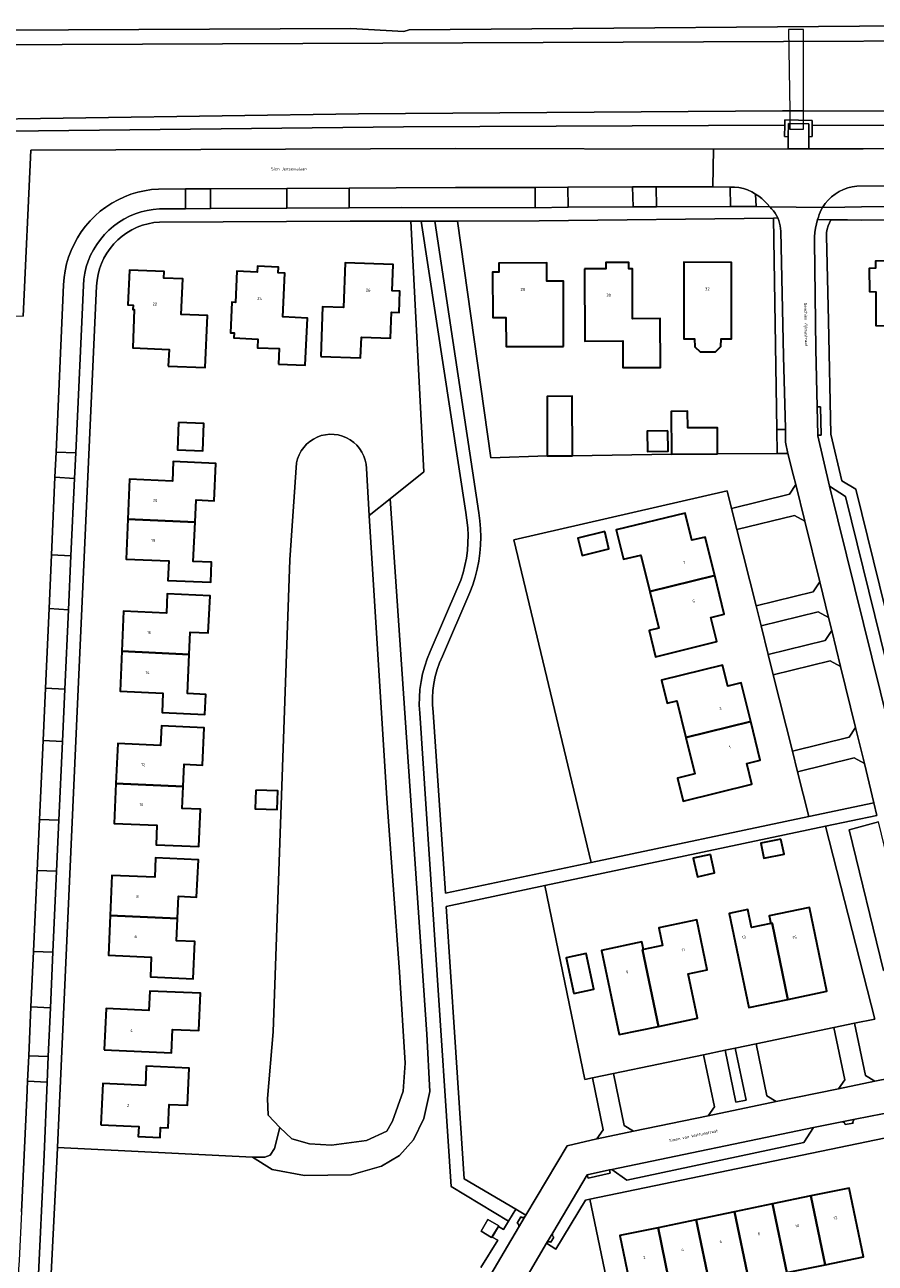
# Model space of a CAD drawing. Header units: metres. Extents: x 229229 to 231729, y 593167 to 595667.
# Tile 245 of 256: x 230797 to 230926, y 595129 to 595317. Entities that reach past the tile are written whole.
import ezdxf
from ezdxf.enums import TextEntityAlignment as Align

# ---------------------------------------------------------------- set-up
doc = ezdxf.new("R2010")
doc.units = ezdxf.units.M
for name, color, linetype, lineweight in [('B-WE-GR-GROENVOORZIENING-GV', 80, 'Continuous', 18), ('B-WE-KW-KUNSTWERK_DEK-GV', 170, 'Continuous', 18), ('B-WE-OG-BEBOUWING-GV', 7, 'Continuous', 35), ('B-WE-OG-BEBOUWING-T18', 10, 'Continuous', 18), ('B-WE-OG-BEBOUWING_LAGE TRAFO-GV', 7, 'Continuous', 18), ('B-WE-OG-TERREIN_ERF-GV', 7, 'Continuous', 18), ('B-WE-OG-TOPOGRAFIE-T18', 10, 'Continuous', 18), ('B-WE-OG-WATER-GV', 130, 'Continuous', 18), ('B-WE-OG-WATER_SLOOT-GV', 120, 'Continuous', 18), ('B-WE-VH-VERHARDING_GESLOTEN-GV', 252, 'Continuous', 18), ('B-WE-VH-VERHARDING_OPEN-GV', 252, 'Continuous', 18)]:
    doc.layers.add(name, color=color, linetype=linetype, lineweight=lineweight)
doc.styles.add('NLCS-ISO-M250-T18', font='NLCS-ISO.ttf', dxfattribs={"height": 0.45})

msp = doc.modelspace()

# ---------------------------------------------------------------- linework, layer by layer
at = {"layer": 'B-WE-GR-GROENVOORZIENING-GV'}
for points in [[(230771.745, 595315.782), (230846.615, 595316.138), (230854.633, 595315.693), (230855.45, 595315.91), (230942.15, 595316.628), (230942.611, 595316.557), (230942.946, 595316.374), (230950.109, 595316.58), (230950.895, 595316.714)], [(230866.309, 595128.642), (230868.85, 595132.774), (230868.009, 595133.228), (230868.987, 595134.833), (230869.717, 595134.375), (230870.501, 595135.652), (230861.81, 595140.899), (230857.034, 595212.546), (230856.97, 595213.74), (230856.983, 595214.935), (230857.073, 595216.127), (230857.238, 595217.31), (230857.479, 595218.481), (230857.794, 595219.634), (230858.182, 595220.765), (230858.642, 595221.868), (230862.832, 595231.585), (230863.245, 595232.66), (230863.594, 595233.757), (230863.878, 595234.873), (230864.097, 595236.003), (230864.25, 595237.144), (230864.336, 595238.292), (230864.354, 595239.443), (230864.305, 595240.594), (230864.19, 595241.739), (230864.007, 595242.876), (230857.256, 595286.984), (230855.699, 595286.985), (230857.669, 595249.055), (230852.554, 595244.967), (230858.14, 595163.934), (230858.552, 595155.306), (230857.685, 595151.172), (230856.076, 595147.958), (230854.001, 595145.584), (230851.277, 595143.995), (230846.659, 595142.68), (230839.582, 595142.579), (230834.683, 595143.481), (230831.734, 595145.324), (230802.215, 595146.806), (230802.163, 595145.645), (230801.162, 595125.708)], [(230926.238, 595197.052), (230918.475, 595195.419), (230925.943, 595166.236), (230922.872, 595165.599), (230924.506, 595157.717), (230925.913, 595156.845), (230928.224, 595157.324)], [(230927.244, 595173.6), (230922.047, 595194.894), (230926.503, 595196.069)]]:
    msp.add_lwpolyline(points, dxfattribs=at)
for points in [[(230794.008, 595272.648), (230797.008, 595272.613), (230798.156, 595297.712), (230862.461, 595297.984), (230901.438, 595297.896), (230901.502, 595297.897), (230912.788, 595297.91), (230912.814, 595299.765), (230912.274, 595299.772), (230912.298, 595301.506), (230854.601, 595301.232), (230794.769, 595300.576), (230784.661, 595300.698), (230776.952, 595299.496), (230771.517, 595295.652), (230768.497, 595289.739), (230768.399, 595288.282), (230794.63, 595287.139)], [(230916.459, 595301.504), (230916.461, 595299.769), (230915.921, 595299.768), (230915.923, 595297.914), (230924.137, 595297.924), (230984.098, 595298.164), (230986.175, 595290.045), (230988.743, 595279.64), (230991.644, 595280.309), (230989.082, 595290.775), (231013.24, 595296.844), (231009.714, 595298.892), (231003.8, 595301.008), (230998.254, 595301.678), (230962.828, 595301.431)], [(230806.13, 595277.257), (230806.206, 595278.198), (230806.355, 595279.13), (230806.576, 595280.048), (230806.868, 595280.946), (230807.229, 595281.819), (230807.657, 595282.66), (230808.149, 595283.466), (230808.703, 595284.231), (230809.314, 595284.95), (230809.98, 595285.62), (230810.696, 595286.235), (230811.457, 595286.793), (230812.26, 595287.29), (230813.1, 595287.723), (230813.97, 595288.089), (230814.866, 595288.386), (230815.783, 595288.612), (230816.714, 595288.766), (230817.655, 595288.847), (230821.609, 595288.868), (230821.589, 595291.865), (230817.513, 595291.844), (230816.45, 595291.756), (230815.396, 595291.593), (230814.356, 595291.357), (230813.336, 595291.047), (230812.34, 595290.667), (230811.373, 595290.217), (230810.44, 595289.7), (230809.546, 595289.118), (230808.696, 595288.475), (230807.892, 595287.774), (230807.141, 595287.017), (230806.444, 595286.209), (230805.807, 595285.355), (230805.231, 595284.457), (230804.72, 595283.521), (230804.276, 595282.552), (230803.901, 595281.553), (230803.598, 595280.531), (230803.368, 595279.489), (230803.212, 595278.434), (230803.131, 595277.371), (230801.993, 595252.022), (230804.972, 595251.949)], [(230825.392, 595291.885), (230825.366, 595288.887), (230836.925, 595288.947), (230836.911, 595291.945)], [(230846.342, 595291.995), (230846.361, 595288.996), (230854.274, 595289.037), (230874.537, 595289.008), (230874.514, 595292.079), (230862.477, 595292.09), (230853.477, 595292.032)], [(230889.327, 595289.128), (230889.267, 595292.179), (230879.465, 595292.128), (230879.501, 595289.08)], [(230904.008, 595292.142), (230901.417, 595292.154), (230892.829, 595292.196), (230892.897, 595289.135), (230904.059, 595289.185)], [(230953.211, 595292.464), (230923.211, 595292.29), (230922.515, 595292.182), (230921.833, 595292.005), (230921.172, 595291.761), (230920.538, 595291.452), (230919.939, 595291.081), (230919.38, 595290.652), (230918.867, 595290.169), (230918.405, 595289.637), (230917.998, 595289.062), (230921.385, 595289.076), (230923.904, 595289.139), (230953.259, 595289.266)], [(230907.887, 595291.087), (230907.955, 595289.203), (230910.031, 595289.163), (230909.649, 595289.597), (230909.243, 595290.008), (230908.812, 595290.395), (230908.36, 595290.755)], [(230903.59, 595246.161), (230904.25, 595243.523), (230912.988, 595245.67), (230913.966, 595247.146), (230913.641, 595248.469), (230912.773, 595251.843), (230911.145, 595251.83), (230902.114, 595251.759), (230895.125, 595251.709), (230880.145, 595251.475), (230876.345, 595251.46), (230867.812, 595251.187), (230862.773, 595286.97), (230859.32, 595286.957), (230865.978, 595242.863), (230866.149, 595241.646), (230866.252, 595240.422), (230866.287, 595239.194), (230866.255, 595237.966), (230866.154, 595236.742), (230865.986, 595235.525), (230865.75, 595234.319), (230865.449, 595233.129), (230865.082, 595231.956), (230864.65, 595230.806), (230860.494, 595221.147), (230860.048, 595220.158), (230859.675, 595219.138), (230859.378, 595218.094), (230859.158, 595217.031), (230859.017, 595215.954), (230858.955, 595214.871), (230858.973, 595213.785), (230859.07, 595212.704), (230860.956, 595185.289), (230882.994, 595189.934), (230871.261, 595238.739)], [(230911.679, 595285.448), (230911.643, 595285.861), (230911.582, 595286.272), (230911.496, 595286.677), (230911.384, 595287.077), (230911.248, 595287.469), (230910.607, 595287.461), (230911.091, 595255.447), (230912.388, 595255.457), (230912.385, 595255.617), (230912.084, 595266.544)], [(230801.294, 595236.469), (230804.257, 595236.342), (230804.794, 595248.065), (230801.822, 595248.227)], [(230917.593, 595232.384), (230915.326, 595241.609), (230913.776, 595242.464), (230905.052, 595240.32), (230907.941, 595228.777), (230916.615, 595230.908)], [(230803.884, 595228.186), (230800.93, 595228.353), (230800.39, 595216.339), (230803.335, 595216.181)], [(230918.915, 595226.999), (230917.365, 595227.854), (230908.705, 595225.727), (230909.783, 595221.42), (230918.424, 595223.543), (230919.402, 595225.018)], [(230922.998, 595210.382), (230920.735, 595219.593), (230919.185, 595220.448), (230910.557, 595218.328), (230913.443, 595206.799), (230922.02, 595208.907)], [(230800.03, 595208.407), (230799.487, 595196.454), (230802.435, 595196.331), (230802.976, 595208.258)], [(230925.799, 595198.98), (230924.345, 595204.898), (230922.795, 595205.753), (230914.231, 595203.649), (230915.927, 595196.875)], [(230801.531, 595176.386), (230802.086, 595188.626), (230799.137, 595188.73), (230798.58, 595176.451)], [(230883.168, 595157.352), (230882.057, 595157.121), (230875.969, 595186.432), (230861.027, 595183.273), (230862.343, 595163.489), (230863.79, 595142.05), (230871.567, 595137.456), (230873.087, 595136.558), (230879.357, 595147.079), (230883.855, 595148.121), (230884.8, 595149.482)], [(230798.201, 595168.089), (230797.865, 595160.691), (230800.814, 595160.558), (230801.148, 595167.936)], [(230920.435, 595155.709), (230921.378, 595157.068), (230919.744, 595164.949), (230907.97, 595162.503), (230909.603, 595154.626), (230911.01, 595153.754)], [(230886.376, 595158.018), (230888.008, 595150.148), (230889.415, 595149.275), (230900.698, 595151.615), (230901.642, 595152.975), (230900.009, 595160.85)], [(230903.271, 595161.528), (230904.904, 595153.652), (230906.428, 595153.968), (230904.795, 595161.844)], [(230800.184, 595145.71), (230800.65, 595156.691), (230797.691, 595156.846), (230797.575, 595154.294), (230796.755, 595137.07), (230796.404, 595129.686), (230796.323, 595128.397), (230796.301, 595127.106), (230796.34, 595125.815), (230796.439, 595124.528), (230796.598, 595123.246), (230796.816, 595121.973), (230797.093, 595120.712), (230797.309, 595119.674), (230800.383, 595120.392), (230800.131, 595121.548), (230799.231, 595125.5)], [(230888.747, 595110.455), (230882.782, 595138.967), (230882.116, 595138.829), (230877.658, 595131.441), (230876.24, 595132.339), (230872.226, 595125.542), (230875.862, 595108.462), (230877.229, 595108.044)], [(230869.001, 595134.973), (230867.923, 595133.169), (230866.341, 595134.15), (230867.367, 595135.913)]]:
    msp.add_lwpolyline(points, close=True, dxfattribs=at)
at = {"layer": 'B-WE-KW-KUNSTWERK_DEK-GV'}
msp.add_lwpolyline([(230912.864, 595315.964), (230913.041, 595303.698), (230913.072, 595301.509), (230913.081, 595300.919), (230915.118, 595300.919), (230915.118, 595301.506), (230915.118, 595303.693), (230915.118, 595315.964)], close=True, dxfattribs=at)
at = {"layer": 'B-WE-OG-BEBOUWING-GV'}
for points in [[(230835.657, 595265.367), (230839.719, 595265.185), (230840.034, 595272.32), (230836.317, 595272.484), (230836.61, 595279.111), (230835.612, 595279.155), (230835.65, 595280.034), (230832.475, 595280.174), (230832.436, 595279.286), (230829.351, 595279.422), (230829.145, 595274.699), (230828.596, 595274.723), (230828.394, 595270.1), (230828.934, 595270.077), (230828.9, 595269.308), (230832.522, 595269.151), (230832.465, 595267.834), (230835.758, 595267.692)], [(230842.062, 595266.517), (230848.081, 595266.296), (230848.203, 595269.441), (230852.607, 595269.27), (230852.758, 595273.221), (230853.908, 595273.177), (230854.031, 595276.387), (230852.88, 595276.431), (230853.032, 595280.402), (230845.761, 595280.679), (230845.506, 595273.904), (230842.344, 595274.023)], [(230878.819, 595268.005), (230878.791, 595277.915), (230876.28, 595277.908), (230876.273, 595280.658), (230869.022, 595280.638), (230869.033, 595279.268), (230868.033, 595279.26), (230868.086, 595272.4), (230870.076, 595272.416), (230870.111, 595268.04)], [(230881.99, 595279.762), (230882.029, 595268.841), (230887.779, 595268.862), (230887.793, 595264.832), (230893.473, 595264.852), (230893.447, 595272.242), (230889.237, 595272.227), (230889.242, 595279.767), (230888.687, 595279.763), (230888.677, 595280.748), (230885.209, 595280.744), (230885.19, 595279.773)], [(230899.482, 595267.212), (230900.657, 595267.191), (230901.834, 595267.21), (230902.627, 595267.996), (230902.662, 595269.167), (230904.24, 595269.19), (230904.212, 595280.707), (230897.012, 595280.77), (230897.039, 595269.155), (230898.635, 595269.16), (230898.68, 595267.983)], [(230933.319, 595280.98), (230926.019, 595280.921), (230926.028, 595279.851), (230925.088, 595279.843), (230925.116, 595276.321), (230926.089, 595276.285), (230926.102, 595271.189), (230930.249, 595271.148), (230930.271, 595268.424), (230937.022, 595268.479), (230936.932, 595279.48), (230933.332, 595279.45)], [(230818.987, 595265.041), (230824.581, 595264.815), (230824.91, 595272.702), (230820.937, 595272.868), (230821.162, 595278.269), (230818.312, 595278.381), (230818.351, 595279.371), (230813.088, 595279.582), (230812.878, 595274.319), (230813.648, 595274.288), (230813.622, 595273.637), (230813.842, 595273.629), (230813.609, 595267.795), (230819.092, 595267.568)], [(230880.145, 595251.475), (230880.108, 595260.476), (230876.308, 595260.46), (230876.345, 595251.46)], [(230902.114, 595251.759), (230902.112, 595255.728), (230897.607, 595255.727), (230897.589, 595258.217), (230895.079, 595258.199), (230895.125, 595251.709)], [(230820.55, 595256.495), (230820.401, 595252.392), (230824.236, 595252.253), (230824.385, 595256.356)], [(230894.608, 595255.239), (230891.46, 595255.198), (230891.5, 595252.118), (230894.648, 595252.159)], [(230823.034, 595241.418), (230823.182, 595244.792), (230825.937, 595244.671), (230826.202, 595250.31), (230819.731, 595250.601), (230819.604, 595247.655), (230813.132, 595247.933), (230812.859, 595241.887)], [(230901.686, 595233.353), (230900.256, 595239.189), (230898.216, 595238.689), (230897.205, 595242.817), (230886.792, 595240.266), (230887.882, 595235.817), (230890.505, 595236.46), (230891.862, 595230.921)], [(230812.859, 595241.887), (230812.585, 595235.84), (230819.067, 595235.558), (230818.939, 595232.612), (230825.411, 595232.331), (230825.538, 595235.366), (230822.773, 595235.488), (230823.034, 595241.418)], [(230885.044, 595239.997), (230880.993, 595238.996), (230881.639, 595236.384), (230885.69, 595237.385)], [(230891.862, 595230.921), (230893.211, 595225.416), (230891.754, 595225.059), (230892.73, 595221.077), (230901.999, 595223.364), (230901.101, 595226.984), (230903.119, 595227.506), (230901.686, 595233.353)], [(230811.963, 595221.903), (230822.152, 595221.425), (230822.297, 595224.787), (230825.041, 595224.669), (230825.309, 595230.308), (230818.829, 595230.606), (230818.693, 595227.651), (230812.223, 595227.949)], [(230822.152, 595221.425), (230811.963, 595221.903), (230811.702, 595215.857), (230818.166, 595215.565), (230818.032, 595212.618), (230824.516, 595212.325), (230824.65, 595215.37), (230821.896, 595215.489)], [(230897.317, 595208.856), (230907.14, 595211.286), (230905.697, 595217.132), (230903.675, 595216.641), (230902.874, 595219.776), (230893.635, 595217.509), (230894.496, 595214.023), (230895.952, 595214.383)], [(230907.14, 595211.286), (230897.317, 595208.856), (230898.678, 595203.344), (230896.046, 595202.694), (230896.907, 595199.208), (230907.325, 595201.78), (230906.546, 595204.936), (230908.584, 595205.439)], [(230821.255, 595201.459), (230821.408, 595204.807), (230824.168, 595204.681), (230824.412, 595210.333), (230817.939, 595210.619), (230817.808, 595207.663), (230811.335, 595207.949), (230811.061, 595201.9)], [(230821.255, 595201.459), (230811.061, 595201.9), (230810.787, 595195.85), (230817.261, 595195.569), (230817.134, 595192.622), (230823.618, 595192.341), (230823.852, 595197.985), (230821.102, 595198.111)], [(230832.222, 595200.89), (230832.124, 595198.048), (230835.484, 595197.933), (230835.582, 595200.775)], [(230911.723, 595193.472), (230908.659, 595192.853), (230909.118, 595190.58), (230912.182, 595191.199)], [(230810.19, 595181.934), (230820.376, 595181.463), (230820.523, 595184.824), (230823.274, 595184.704), (230823.532, 595190.342), (230817.064, 595190.634), (230816.931, 595187.69), (230810.463, 595187.982)], [(230901.033, 595191.155), (230898.433, 595190.568), (230899.065, 595187.771), (230901.665, 595188.358)], [(230912.757, 595169.22), (230910.365, 595180.73), (230910.165, 595180.688), (230907.277, 595180.088), (230906.709, 595182.82), (230903.87, 595182.23), (230906.831, 595167.974)], [(230910.165, 595180.688), (230910.365, 595180.73), (230912.757, 595169.22), (230918.667, 595170.463), (230916.039, 595183.144), (230909.919, 595181.873)], [(230810.19, 595181.934), (230809.917, 595175.887), (230816.403, 595175.593), (230816.268, 595172.635), (230822.744, 595172.341), (230823.001, 595177.981), (230820.23, 595178.102), (230820.376, 595181.463)], [(230893.158, 595165.131), (230899.079, 595166.363), (230897.666, 595173.077), (230900.553, 595173.685), (230898.962, 595181.239), (230893.237, 595180.034), (230893.802, 595177.353), (230890.915, 595176.745), (230890.767, 595176.714)], [(230890.915, 595176.745), (230890.669, 595177.909), (230884.553, 595176.621), (230887.232, 595163.899), (230893.158, 595165.131), (230890.767, 595176.714)], [(230880.348, 595170.122), (230883.374, 595170.769), (230882.238, 595176.166), (230879.212, 595175.518)], [(230809.282, 595161.578), (230819.465, 595161.118), (230819.627, 595164.686), (230823.584, 595164.507), (230823.838, 595170.14), (230816.168, 595170.488), (230816.034, 595167.536), (230809.57, 595167.829)], [(230808.781, 595150.229), (230814.507, 595149.971), (230814.439, 595148.465), (230817.741, 595148.316), (230817.809, 595149.823), (230818.956, 595149.771), (230819.116, 595153.323), (230821.869, 595153.199), (230822.123, 595158.835), (230815.65, 595159.129), (230815.516, 595156.181), (230809.061, 595156.475)], [(230916.243, 595139.472), (230918.401, 595129.074), (230924.188, 595130.275), (230922.03, 595140.673)], [(230906.837, 595126.673), (230912.614, 595127.873), (230910.455, 595138.271), (230904.678, 595137.072)], [(230918.401, 595129.074), (230916.243, 595139.472), (230910.455, 595138.271), (230912.614, 595127.873)], [(230893.114, 595134.672), (230895.273, 595124.273), (230901.06, 595125.474), (230898.902, 595135.873)], [(230906.837, 595126.673), (230904.678, 595137.072), (230898.902, 595135.873), (230901.06, 595125.474)], [(230895.273, 595124.273), (230893.114, 595134.672), (230887.327, 595133.471), (230889.486, 595123.072)]]:
    msp.add_lwpolyline(points, close=True, dxfattribs=at)
at = {"layer": 'B-WE-OG-BEBOUWING_LAGE TRAFO-GV'}
msp.add_lwpolyline([(230869.001, 595134.973), (230867.367, 595135.913), (230866.341, 595134.15), (230867.923, 595133.169)], close=True, dxfattribs=at)
at = {"layer": 'B-WE-OG-TERREIN_ERF-GV'}
for points in [[(230837.36, 595235.717), (230838.402, 595250.403), (230838.562, 595251.033), (230838.798, 595251.639), (230839.106, 595252.212), (230839.482, 595252.743), (230839.919, 595253.225), (230840.411, 595253.65), (230840.952, 595254.011), (230841.533, 595254.304), (230842.145, 595254.524), (230842.779, 595254.669), (230843.426, 595254.734), (230844.076, 595254.721), (230844.72, 595254.629), (230845.348, 595254.458), (230845.95, 595254.213), (230846.518, 595253.896), (230847.043, 595253.513), (230847.518, 595253.068), (230847.935, 595252.569), (230848.288, 595252.023), (230848.572, 595251.438), (230848.783, 595250.822), (230848.917, 595250.186), (230848.973, 595249.538), (230849.413, 595242.456), (230852.554, 595244.967), (230857.669, 595249.055), (230855.699, 595286.985), (230846.515, 595286.991), (230817.674, 595286.847), (230816.801, 595286.761), (230815.94, 595286.599), (230815.095, 595286.364), (230814.274, 595286.056), (230813.483, 595285.678), (230812.727, 595285.233), (230812.013, 595284.724), (230811.346, 595284.156), (230810.73, 595283.531), (230810.171, 595282.856), (230809.672, 595282.135), (230809.238, 595281.373), (230808.871, 595280.577), (230808.575, 595279.751), (230808.351, 595278.904), (230808.202, 595278.04), (230808.128, 595277.166), (230805.386, 595217.261), (230802.215, 595146.806), (230831.734, 595145.324), (230833.614, 595145.324), (230834.418, 595145.661), (230835.045, 595146.642), (230835.888, 595149.859), (230834.084, 595151.681), (230833.982, 595154.241), (230834.852, 595164.295), (230836.42, 595208.668)], [(230876.345, 595251.46), (230876.308, 595260.46), (230880.108, 595260.476), (230880.145, 595251.475), (230895.125, 595251.709), (230895.079, 595258.199), (230897.589, 595258.217), (230897.607, 595255.727), (230902.112, 595255.728), (230902.114, 595251.759), (230911.145, 595251.83), (230911.091, 595255.447), (230910.607, 595287.461), (230875.132, 595287.015), (230862.773, 595286.97), (230867.812, 595251.187)], [(230835.657, 595265.367), (230835.758, 595267.692), (230832.465, 595267.834), (230832.522, 595269.151), (230828.9, 595269.308), (230828.934, 595270.077), (230828.394, 595270.1), (230828.596, 595274.723), (230829.145, 595274.699), (230829.351, 595279.422), (230832.436, 595279.286), (230832.475, 595280.174), (230835.65, 595280.034), (230835.612, 595279.155), (230836.61, 595279.111), (230836.317, 595272.484), (230840.034, 595272.32), (230839.719, 595265.185)], [(230842.062, 595266.517), (230842.344, 595274.023), (230845.506, 595273.904), (230845.761, 595280.679), (230853.032, 595280.402), (230852.88, 595276.431), (230854.031, 595276.387), (230853.908, 595273.177), (230852.758, 595273.221), (230852.607, 595269.27), (230848.203, 595269.441), (230848.081, 595266.296)], [(230878.819, 595268.005), (230870.111, 595268.04), (230870.076, 595272.416), (230868.086, 595272.4), (230868.033, 595279.26), (230869.033, 595279.268), (230869.022, 595280.638), (230876.273, 595280.658), (230876.28, 595277.908), (230878.791, 595277.915)], [(230881.99, 595279.762), (230885.19, 595279.773), (230885.209, 595280.744), (230888.677, 595280.748), (230888.687, 595279.763), (230889.242, 595279.767), (230889.237, 595272.227), (230893.447, 595272.242), (230893.473, 595264.852), (230887.793, 595264.832), (230887.779, 595268.862), (230882.029, 595268.841)], [(230899.482, 595267.212), (230898.68, 595267.983), (230898.635, 595269.16), (230897.039, 595269.155), (230897.012, 595280.77), (230904.212, 595280.707), (230904.24, 595269.19), (230902.662, 595269.167), (230902.627, 595267.996), (230901.834, 595267.21), (230900.657, 595267.191)], [(230930.271, 595268.424), (230930.249, 595271.148), (230926.102, 595271.189), (230926.089, 595276.285), (230925.116, 595276.321), (230925.088, 595279.843), (230926.028, 595279.851), (230926.019, 595280.921), (230933.319, 595280.98), (230933.332, 595279.45), (230936.932, 595279.48), (230937.022, 595268.479)], [(230818.987, 595265.041), (230819.092, 595267.568), (230813.609, 595267.795), (230813.842, 595273.629), (230813.622, 595273.637), (230813.648, 595274.288), (230812.878, 595274.319), (230813.088, 595279.582), (230818.351, 595279.371), (230818.312, 595278.381), (230821.162, 595278.269), (230820.937, 595272.868), (230824.91, 595272.702), (230824.581, 595264.815)], [(230820.401, 595252.392), (230820.55, 595256.495), (230824.385, 595256.356), (230824.236, 595252.253)], [(230894.608, 595255.239), (230894.648, 595252.159), (230891.5, 595252.118), (230891.46, 595255.198)], [(230823.034, 595241.418), (230822.773, 595235.488), (230825.538, 595235.366), (230825.411, 595232.331), (230818.939, 595232.612), (230819.067, 595235.558), (230812.585, 595235.84), (230812.859, 595241.887), (230813.132, 595247.933), (230819.604, 595247.655), (230819.731, 595250.601), (230826.202, 595250.31), (230825.937, 595244.671), (230823.182, 595244.792)], [(230871.261, 595238.739), (230882.994, 595189.934), (230915.927, 595196.875), (230914.231, 595203.649), (230913.443, 595206.799), (230910.557, 595218.328), (230909.783, 595221.42), (230908.705, 595225.727), (230907.941, 595228.777), (230905.052, 595240.32), (230904.25, 595243.523), (230903.59, 595246.161)], [(230891.862, 595230.921), (230890.505, 595236.46), (230887.882, 595235.817), (230886.792, 595240.266), (230897.205, 595242.817), (230898.216, 595238.689), (230900.256, 595239.189), (230901.686, 595233.353), (230903.119, 595227.506), (230901.101, 595226.984), (230901.999, 595223.364), (230892.73, 595221.077), (230891.754, 595225.059), (230893.211, 595225.416)], [(230885.044, 595239.997), (230885.69, 595237.385), (230881.639, 595236.384), (230880.993, 595238.996)], [(230821.896, 595215.489), (230824.65, 595215.37), (230824.516, 595212.325), (230818.032, 595212.618), (230818.166, 595215.565), (230811.702, 595215.857), (230811.963, 595221.903), (230812.223, 595227.949), (230818.693, 595227.651), (230818.829, 595230.606), (230825.309, 595230.308), (230825.041, 595224.669), (230822.297, 595224.787), (230822.152, 595221.425)], [(230907.14, 595211.286), (230908.584, 595205.439), (230906.546, 595204.936), (230907.325, 595201.78), (230896.907, 595199.208), (230896.046, 595202.694), (230898.678, 595203.344), (230897.317, 595208.856), (230895.952, 595214.383), (230894.496, 595214.023), (230893.635, 595217.509), (230902.874, 595219.776), (230903.675, 595216.641), (230905.697, 595217.132)], [(230823.852, 595197.985), (230823.618, 595192.341), (230817.134, 595192.622), (230817.261, 595195.569), (230810.787, 595195.85), (230811.061, 595201.9), (230811.335, 595207.949), (230817.808, 595207.663), (230817.939, 595210.619), (230824.412, 595210.333), (230824.168, 595204.681), (230821.408, 595204.807), (230821.255, 595201.459), (230821.102, 595198.111)], [(230835.582, 595200.775), (230835.484, 595197.933), (230832.124, 595198.048), (230832.222, 595200.89)], [(230918.475, 595195.419), (230875.969, 595186.432), (230882.057, 595157.121), (230883.168, 595157.352), (230886.376, 595158.018), (230900.009, 595160.85), (230903.271, 595161.528), (230904.795, 595161.844), (230907.97, 595162.503), (230919.744, 595164.949), (230922.872, 595165.599), (230925.943, 595166.236)], [(230911.723, 595193.472), (230912.182, 595191.199), (230909.118, 595190.58), (230908.659, 595192.853)], [(230823.532, 595190.342), (230823.274, 595184.704), (230820.523, 595184.824), (230820.376, 595181.463), (230820.23, 595178.102), (230823.001, 595177.981), (230822.744, 595172.341), (230816.268, 595172.635), (230816.403, 595175.593), (230809.917, 595175.887), (230810.19, 595181.934), (230810.463, 595187.982), (230816.931, 595187.69), (230817.064, 595190.634)], [(230901.033, 595191.155), (230901.665, 595188.358), (230899.065, 595187.771), (230898.433, 595190.568)], [(230910.165, 595180.688), (230909.919, 595181.873), (230916.039, 595183.144), (230918.667, 595170.463), (230912.757, 595169.22), (230906.831, 595167.974), (230903.87, 595182.23), (230906.709, 595182.82), (230907.277, 595180.088)], [(230890.915, 595176.745), (230893.802, 595177.353), (230893.237, 595180.034), (230898.962, 595181.239), (230900.553, 595173.685), (230897.666, 595173.077), (230899.079, 595166.363), (230893.158, 595165.131), (230887.232, 595163.899), (230884.553, 595176.621), (230890.669, 595177.909)], [(230880.348, 595170.122), (230879.212, 595175.518), (230882.238, 595176.166), (230883.374, 595170.769)], [(230823.838, 595170.14), (230823.584, 595164.507), (230819.627, 595164.686), (230819.465, 595161.118), (230809.282, 595161.578), (230809.57, 595167.829), (230816.034, 595167.536), (230816.168, 595170.488)], [(230822.123, 595158.835), (230821.869, 595153.199), (230819.116, 595153.323), (230818.956, 595149.771), (230817.809, 595149.823), (230817.741, 595148.316), (230814.439, 595148.465), (230814.507, 595149.971), (230808.781, 595150.229), (230809.061, 595156.475), (230815.516, 595156.181), (230815.65, 595159.129)], [(230906.837, 595126.673), (230901.06, 595125.474), (230895.273, 595124.273), (230889.486, 595123.072), (230887.327, 595133.471), (230893.114, 595134.672), (230898.902, 595135.873), (230904.678, 595137.072), (230910.455, 595138.271), (230916.243, 595139.472), (230922.03, 595140.673), (230924.188, 595130.275), (230918.401, 595129.074), (230912.614, 595127.873)]]:
    msp.add_lwpolyline(points, close=True, dxfattribs=at)
for points in [[(230967.763, 595287.353), (230923.859, 595287.154), (230921.813, 595287.182), (230919.277, 595287.199), (230919.049, 595286.741), (230918.865, 595286.263), (230918.727, 595285.77), (230918.636, 595285.267), (230918.593, 595284.757), (230918.893, 595271.877), (230919.275, 595254.775), (230920.952, 595247.705), (230923.033, 595246.451), (230931.959, 595210.22)], [(231014.894, 595127.845), (231014.449, 595129.796), (231013.898, 595132.158), (231005.635, 595165.989), (231001.871, 595165.218), (230995.754, 595164.01), (230994.561, 595162.162), (230882.782, 595138.967), (230888.747, 595110.455)]]:
    msp.add_lwpolyline(points, dxfattribs=at)
at = {"layer": 'B-WE-OG-WATER-GV'}
for points in [[(231057.647, 595314.778), (230790.748, 595313.658)], [(230785.834, 595302.295), (230847.792, 595303.23), (230911.954, 595303.701), (230913.041, 595303.698), (230915.118, 595303.693), (230997.85, 595303.48)]]:
    msp.add_lwpolyline(points, dxfattribs=at)
msp.add_lwpolyline([(230849.413, 595242.456), (230848.973, 595249.538), (230848.917, 595250.186), (230848.783, 595250.822), (230848.572, 595251.438), (230848.288, 595252.023), (230847.935, 595252.569), (230847.518, 595253.068), (230847.043, 595253.513), (230846.518, 595253.896), (230845.95, 595254.213), (230845.348, 595254.458), (230844.72, 595254.629), (230844.076, 595254.721), (230843.426, 595254.734), (230842.779, 595254.669), (230842.145, 595254.524), (230841.533, 595254.304), (230840.952, 595254.011), (230840.411, 595253.65), (230839.919, 595253.225), (230839.482, 595252.743), (230839.106, 595252.212), (230838.798, 595251.639), (230838.562, 595251.033), (230838.402, 595250.403), (230837.36, 595235.717), (230836.42, 595208.668), (230834.852, 595164.295), (230833.982, 595154.241), (230834.084, 595151.681), (230835.888, 595149.859), (230837.696, 595148.114), (230840.38, 595147.369), (230843.692, 595147.154), (230848.964, 595147.859), (230852.06, 595149.291), (230852.902, 595150.801), (230854.555, 595155.324), (230854.819, 595159.544), (230853.973, 595173.411), (230852.075, 595199.599)], close=True, dxfattribs=at)
at = {"layer": 'B-WE-OG-WATER_SLOOT-GV'}
for points in [[(230749.781, 595315.125), (230744.13, 595314.953), (230744.111, 595313.273), (230790.748, 595313.658), (231057.647, 595314.778), (231057.614, 595317.262), (231039.029, 595317.512), (230950.895, 595316.714), (230950.109, 595316.58), (230942.946, 595316.374), (230942.611, 595316.557), (230942.15, 595316.628), (230855.45, 595315.91), (230854.633, 595315.693), (230846.615, 595316.138), (230771.745, 595315.782), (230770.86, 595315.545), (230763.627, 595315.19), (230755.188, 595315.371)], [(230835.888, 595149.859), (230835.045, 595146.642), (230834.418, 595145.661), (230833.614, 595145.324), (230831.734, 595145.324), (230834.683, 595143.481), (230839.582, 595142.579), (230846.659, 595142.68), (230851.277, 595143.995), (230854.001, 595145.584), (230856.076, 595147.958), (230857.685, 595151.172), (230858.552, 595155.306), (230858.14, 595163.934), (230852.554, 595244.967), (230849.413, 595242.456), (230852.075, 595199.599), (230853.973, 595173.411), (230854.819, 595159.544), (230854.555, 595155.324), (230852.902, 595150.801), (230852.06, 595149.291), (230848.964, 595147.859), (230843.692, 595147.154), (230840.38, 595147.369), (230837.696, 595148.114)]]:
    msp.add_lwpolyline(points, close=True, dxfattribs=at)
for points in [[(230997.85, 595303.48), (230915.118, 595303.693), (230913.041, 595303.698), (230911.954, 595303.701), (230847.792, 595303.23), (230785.834, 595302.295)], [(230794.769, 595300.576), (230854.601, 595301.232), (230912.298, 595301.506), (230912.309, 595302.298), (230916.458, 595302.239), (230916.459, 595301.504), (230962.828, 595301.431)]]:
    msp.add_lwpolyline(points, dxfattribs=at)
at = {"layer": 'B-WE-VH-VERHARDING_GESLOTEN-GV'}
msp.add_lwpolyline([(230913.041, 595303.698), (230913.072, 595301.509), (230913.081, 595300.919), (230915.118, 595300.919), (230915.118, 595301.506), (230915.118, 595303.693), (230915.118, 595315.964), (230912.864, 595315.964)], close=True, dxfattribs=at)
at = {"layer": 'B-WE-VH-VERHARDING_OPEN-GV'}
for points in [[(230912.814, 595299.765), (230912.842, 595301.75), (230915.919, 595301.707), (230915.921, 595299.768), (230916.461, 595299.769), (230916.459, 595301.504), (230916.458, 595302.239), (230912.309, 595302.298), (230912.298, 595301.506), (230912.274, 595299.772)], [(230915.921, 595299.768), (230915.919, 595301.707), (230912.842, 595301.75), (230912.814, 595299.765), (230912.788, 595297.91), (230915.923, 595297.914)], [(230821.609, 595288.868), (230825.366, 595288.887), (230825.392, 595291.885), (230821.589, 595291.865)], [(230846.342, 595291.995), (230836.911, 595291.945), (230836.925, 595288.947), (230846.361, 595288.996)], [(230879.465, 595292.128), (230874.514, 595292.079), (230874.537, 595289.008), (230879.501, 595289.08)], [(230892.897, 595289.135), (230892.829, 595292.196), (230889.267, 595292.179), (230889.327, 595289.128)], [(230907.887, 595291.087), (230907.298, 595291.427), (230906.676, 595291.705), (230906.03, 595291.917), (230905.365, 595292.061), (230904.688, 595292.137), (230904.008, 595292.142), (230904.059, 595289.185), (230907.955, 595289.203)], [(230918.475, 595195.419), (230926.238, 595197.052), (230925.799, 595198.98), (230915.927, 595196.875), (230882.994, 595189.934), (230860.956, 595185.289), (230859.07, 595212.704), (230858.973, 595213.785), (230858.955, 595214.871), (230859.017, 595215.954), (230859.158, 595217.031), (230859.378, 595218.094), (230859.675, 595219.138), (230860.048, 595220.158), (230860.494, 595221.147), (230864.65, 595230.806), (230865.082, 595231.956), (230865.449, 595233.129), (230865.75, 595234.319), (230865.986, 595235.525), (230866.154, 595236.742), (230866.255, 595237.966), (230866.287, 595239.194), (230866.252, 595240.422), (230866.149, 595241.646), (230865.978, 595242.863), (230859.32, 595286.957), (230857.256, 595286.984), (230864.007, 595242.876), (230864.19, 595241.739), (230864.305, 595240.594), (230864.354, 595239.443), (230864.336, 595238.292), (230864.25, 595237.144), (230864.097, 595236.003), (230863.878, 595234.873), (230863.594, 595233.757), (230863.245, 595232.66), (230862.832, 595231.585), (230858.642, 595221.868), (230858.182, 595220.765), (230857.794, 595219.634), (230857.479, 595218.481), (230857.238, 595217.31), (230857.073, 595216.127), (230856.983, 595214.935), (230856.97, 595213.74), (230857.034, 595212.546), (230861.81, 595140.899), (230870.501, 595135.652), (230871.567, 595137.456), (230863.79, 595142.05), (230862.343, 595163.489), (230861.027, 595183.273), (230875.969, 595186.432)], [(230917.306, 595254.594), (230917.806, 595254.605), (230917.708, 595258.908), (230917.208, 595258.897)], [(230911.145, 595251.83), (230912.773, 595251.843), (230912.418, 595253.544), (230912.388, 595255.457), (230911.091, 595255.447)], [(230801.822, 595248.227), (230804.794, 595248.065), (230804.972, 595251.949), (230801.993, 595252.022)], [(230913.966, 595247.146), (230912.988, 595245.67), (230904.25, 595243.523), (230905.052, 595240.32), (230913.776, 595242.464), (230915.326, 595241.609)], [(230919.081, 595246.866), (230928.032, 595210.622), (230929.452, 595212.997), (230921.462, 595245.321)], [(230804.257, 595236.342), (230801.294, 595236.469), (230800.93, 595228.353), (230803.884, 595228.186)], [(230907.941, 595228.777), (230908.705, 595225.727), (230917.365, 595227.854), (230918.915, 595226.999), (230917.593, 595232.384), (230916.615, 595230.908)], [(230909.783, 595221.42), (230910.557, 595218.328), (230919.185, 595220.448), (230920.735, 595219.593), (230919.402, 595225.018), (230918.424, 595223.543)], [(230802.976, 595208.258), (230803.335, 595216.181), (230800.39, 595216.339), (230800.03, 595208.407)], [(230924.345, 595204.898), (230922.998, 595210.382), (230922.02, 595208.907), (230913.443, 595206.799), (230914.231, 595203.649), (230922.795, 595205.753)], [(230802.086, 595188.626), (230802.435, 595196.331), (230799.487, 595196.454), (230799.137, 595188.73)], [(230931.702, 595174.699), (230926.503, 595196.069), (230922.047, 595194.894), (230927.244, 595173.6)], [(230798.58, 595176.451), (230798.201, 595168.089), (230801.148, 595167.936), (230801.531, 595176.386)], [(230919.744, 595164.949), (230921.378, 595157.068), (230920.435, 595155.709), (230925.913, 595156.845), (230924.506, 595157.717), (230922.872, 595165.599)], [(230900.698, 595151.615), (230911.01, 595153.754), (230909.603, 595154.626), (230907.97, 595162.503), (230904.795, 595161.844), (230906.428, 595153.968), (230904.904, 595153.652), (230903.271, 595161.528), (230900.009, 595160.85), (230901.642, 595152.975)], [(230797.865, 595160.691), (230797.691, 595156.846), (230800.65, 595156.691), (230800.814, 595160.558)], [(230889.415, 595149.275), (230888.008, 595150.148), (230886.376, 595158.018), (230883.168, 595157.352), (230884.8, 595149.482), (230883.855, 595148.121), (230883.911, 595148.134)], [(230922.969, 595151.086), (230920.909, 595150.677), (230921.058, 595150.675), (230921.199, 595150.627), (230921.318, 595150.538), (230921.404, 595150.416), (230921.448, 595150.274), (230922.625, 595150.508), (230922.611, 595150.656), (230922.644, 595150.802), (230922.72, 595150.929), (230922.832, 595151.028)], [(230886.103, 595143.488), (230888.379, 595141.878), (230915.187, 595147.539), (230916.647, 595149.829)], [(230885.852, 595142.919), (230885.742, 595143.407), (230882.387, 595142.653), (230882.518, 595142.17)], [(230873.015, 595136.435), (230872.915, 595136.324), (230872.785, 595136.25), (230872.638, 595136.22), (230872.49, 595136.237), (230872.354, 595136.299), (230871.8, 595135.361), (230871.92, 595135.273), (230872.006, 595135.151), (230872.051, 595135.009), (230872.05, 595134.86), (230872.002, 595134.719)], [(230877.365, 595133.25), (230877.246, 595133.339), (230877.16, 595133.46), (230877.116, 595133.602), (230877.117, 595133.751), (230877.165, 595133.892), (230876.24, 595132.339), (230876.34, 595132.449), (230876.47, 595132.522), (230876.616, 595132.551), (230876.764, 595132.534), (230876.899, 595132.471)]]:
    msp.add_lwpolyline(points, close=True, dxfattribs=at)
for points in [[(230796.755, 595137.07), (230797.575, 595154.294), (230797.691, 595156.846), (230797.865, 595160.691), (230798.201, 595168.089), (230798.58, 595176.451), (230799.137, 595188.73), (230799.487, 595196.454), (230800.03, 595208.407), (230800.39, 595216.339), (230800.93, 595228.353), (230801.294, 595236.469), (230801.822, 595248.227), (230801.993, 595252.022), (230803.131, 595277.371), (230803.212, 595278.434), (230803.368, 595279.489), (230803.598, 595280.531), (230803.901, 595281.553), (230804.276, 595282.552), (230804.72, 595283.521), (230805.231, 595284.457), (230805.807, 595285.355), (230806.444, 595286.209), (230807.141, 595287.017), (230807.892, 595287.774), (230808.696, 595288.475), (230809.546, 595289.118), (230810.44, 595289.7), (230811.373, 595290.217), (230812.34, 595290.667), (230813.336, 595291.047), (230814.356, 595291.357), (230815.396, 595291.593), (230816.45, 595291.756), (230817.513, 595291.844), (230821.589, 595291.865), (230825.392, 595291.885), (230836.911, 595291.945), (230846.342, 595291.995), (230853.477, 595292.032), (230862.477, 595292.09), (230874.514, 595292.079), (230879.465, 595292.128), (230889.267, 595292.179), (230892.829, 595292.196), (230901.417, 595292.154), (230901.502, 595297.897), (230901.438, 595297.896), (230862.461, 595297.984), (230798.156, 595297.712), (230797.008, 595272.613)], [(230984.098, 595298.164), (230924.137, 595297.924), (230915.923, 595297.914), (230912.788, 595297.91), (230901.502, 595297.897), (230901.417, 595292.154), (230904.008, 595292.142), (230904.688, 595292.137), (230905.365, 595292.061), (230906.03, 595291.917), (230906.676, 595291.705), (230907.298, 595291.427), (230907.887, 595291.087), (230908.36, 595290.755), (230908.812, 595290.395), (230909.243, 595290.008), (230909.649, 595289.597), (230910.031, 595289.163), (230917.998, 595289.062), (230918.405, 595289.637), (230918.867, 595290.169), (230919.38, 595290.652), (230919.939, 595291.081), (230920.538, 595291.452), (230921.172, 595291.761), (230921.833, 595292.005), (230922.515, 595292.182), (230923.211, 595292.29), (230953.211, 595292.464)], [(230801.162, 595125.708), (230802.163, 595145.645), (230802.215, 595146.806), (230805.386, 595217.261), (230808.128, 595277.166), (230808.202, 595278.04), (230808.351, 595278.904), (230808.575, 595279.751), (230808.871, 595280.577), (230809.238, 595281.373), (230809.672, 595282.135), (230810.171, 595282.856), (230810.73, 595283.531), (230811.346, 595284.156), (230812.013, 595284.724), (230812.727, 595285.233), (230813.483, 595285.678), (230814.274, 595286.056), (230815.095, 595286.364), (230815.94, 595286.599), (230816.801, 595286.761), (230817.674, 595286.847), (230846.515, 595286.991), (230855.699, 595286.985), (230857.256, 595286.984), (230859.32, 595286.957), (230862.773, 595286.97), (230875.132, 595287.015), (230910.607, 595287.461), (230911.248, 595287.469), (230911.043, 595287.834), (230910.818, 595288.187), (230910.574, 595288.526), (230910.311, 595288.852), (230910.031, 595289.163), (230907.955, 595289.203), (230904.059, 595289.185), (230892.897, 595289.135), (230889.327, 595289.128), (230879.501, 595289.08), (230874.537, 595289.008), (230854.274, 595289.037), (230846.361, 595288.996), (230836.925, 595288.947), (230825.366, 595288.887), (230821.609, 595288.868), (230817.655, 595288.847), (230816.714, 595288.766), (230815.783, 595288.612), (230814.866, 595288.386), (230813.97, 595288.089), (230813.1, 595287.723), (230812.26, 595287.29), (230811.457, 595286.793), (230810.696, 595286.235), (230809.98, 595285.62), (230809.314, 595284.95), (230808.703, 595284.231), (230808.149, 595283.466), (230807.657, 595282.66), (230807.229, 595281.819), (230806.868, 595280.946), (230806.576, 595280.048), (230806.355, 595279.13), (230806.206, 595278.198), (230806.13, 595277.257), (230804.972, 595251.949), (230804.794, 595248.065), (230804.257, 595236.342), (230803.884, 595228.186), (230803.335, 595216.181), (230802.976, 595208.258), (230802.435, 595196.331), (230802.086, 595188.626), (230801.531, 595176.386), (230801.148, 595167.936), (230800.814, 595160.558), (230800.65, 595156.691), (230800.184, 595145.71), (230799.231, 595125.5)], [(230928.032, 595210.622), (230919.081, 595246.866), (230917.308, 595254.516), (230917.306, 595254.594), (230917.208, 595258.897), (230917.01, 595267.63), (230916.785, 595283.958), (230916.802, 595284.618), (230916.859, 595285.276), (230916.954, 595285.929), (230917.087, 595286.575), (230917.258, 595287.213), (230917.379, 595287.593), (230917.514, 595287.968), (230917.663, 595288.338), (230917.824, 595288.703), (230917.998, 595289.062), (230910.031, 595289.163), (230910.311, 595288.852), (230910.574, 595288.526), (230910.818, 595288.187), (230911.043, 595287.834), (230911.248, 595287.469), (230911.384, 595287.077), (230911.496, 595286.677), (230911.582, 595286.272), (230911.643, 595285.861), (230911.679, 595285.448), (230912.084, 595266.544), (230912.385, 595255.617), (230912.388, 595255.457), (230912.418, 595253.544), (230912.773, 595251.843), (230913.641, 595248.469), (230913.966, 595247.146), (230915.326, 595241.609), (230917.593, 595232.384), (230918.915, 595226.999), (230919.402, 595225.018), (230920.735, 595219.593), (230922.998, 595210.382), (230924.345, 595204.898), (230925.799, 595198.98), (230926.238, 595197.052)], [(230953.259, 595289.266), (230923.904, 595289.139), (230921.385, 595289.076), (230917.998, 595289.062), (230917.824, 595288.703), (230917.663, 595288.338), (230917.514, 595287.968), (230917.379, 595287.593), (230917.258, 595287.213), (230919.277, 595287.199), (230921.813, 595287.182), (230923.859, 595287.154), (230967.763, 595287.353)], [(230931.959, 595210.22), (230923.033, 595246.451), (230920.952, 595247.705), (230919.275, 595254.775), (230918.893, 595271.877), (230918.593, 595284.757), (230918.636, 595285.267), (230918.727, 595285.77), (230918.865, 595286.263), (230919.049, 595286.741), (230919.277, 595287.199), (230917.258, 595287.213), (230917.087, 595286.575), (230916.954, 595285.929), (230916.859, 595285.276), (230916.802, 595284.618), (230916.785, 595283.958), (230917.01, 595267.63), (230917.208, 595258.897), (230917.708, 595258.908), (230917.806, 595254.605), (230917.306, 595254.594), (230917.308, 595254.516), (230919.081, 595246.866), (230921.462, 595245.321), (230929.452, 595212.997)], [(230929.167, 595152.319), (230922.969, 595151.086), (230922.832, 595151.028), (230922.72, 595150.929), (230922.644, 595150.802), (230922.611, 595150.656), (230922.625, 595150.508), (230921.448, 595150.274), (230921.404, 595150.416), (230921.318, 595150.538), (230921.199, 595150.627), (230921.058, 595150.675), (230920.909, 595150.677), (230916.647, 595149.829), (230915.187, 595147.539), (230888.379, 595141.878), (230886.103, 595143.488), (230885.742, 595143.407), (230885.852, 595142.919), (230882.518, 595142.17), (230882.387, 595142.653), (230877.165, 595133.892), (230877.117, 595133.751), (230877.116, 595133.602), (230877.16, 595133.46), (230877.246, 595133.339), (230877.365, 595133.25), (230876.899, 595132.471), (230876.764, 595132.534), (230876.616, 595132.551), (230876.47, 595132.522), (230876.34, 595132.449), (230876.24, 595132.339), (230877.658, 595131.441), (230882.116, 595138.829), (230882.782, 595138.967), (230994.561, 595162.162)], [(230928.224, 595157.324), (230925.913, 595156.845), (230920.435, 595155.709), (230911.01, 595153.754), (230900.698, 595151.615), (230889.415, 595149.275), (230883.911, 595148.134), (230883.855, 595148.121), (230879.357, 595147.079), (230873.087, 595136.558), (230873.015, 595136.435), (230872.002, 595134.719), (230867.139, 595126.474)], [(230872.226, 595125.542), (230876.24, 595132.339), (230877.165, 595133.892), (230882.387, 595142.653), (230885.742, 595143.407), (230886.103, 595143.488), (230916.647, 595149.829), (230920.909, 595150.677), (230922.969, 595151.086), (230929.167, 595152.319)], [(230867.139, 595126.474), (230872.002, 595134.719), (230872.05, 595134.86), (230872.051, 595135.009), (230872.006, 595135.151), (230871.92, 595135.273), (230871.8, 595135.361), (230872.354, 595136.299), (230872.49, 595136.237), (230872.638, 595136.22), (230872.785, 595136.25), (230872.915, 595136.324), (230873.015, 595136.435), (230873.087, 595136.558), (230871.567, 595137.456), (230870.501, 595135.652), (230869.717, 595134.375), (230868.987, 595134.833), (230868.009, 595133.228), (230868.85, 595132.774), (230866.309, 595128.642)]]:
    msp.add_lwpolyline(points, dxfattribs=at)

# ---------------------------------------------------------------- texts
at = {"layer": 'B-WE-OG-BEBOUWING-T18', "style": 'NLCS-ISO-M250-T18'}
for s, rotation, p in [('26', 357.8, (230849.244, 595276.543)), ('28', 359.8, (230872.659, 595276.648)), ('32', 0.1, (230900.577, 595276.739)), ('22', 357.7, (230816.948, 595274.432)), ('24', 357.6, (230832.804, 595275.266)), ('30', 0.2, (230885.63, 595275.774)), ('20', 357.6, (230816.991, 595244.73)), ('18', 357.4, (230816.718, 595238.682)), ('7', 13.7, (230897.086, 595235.319)), ('5', 13.7, (230898.517, 595229.477)), ('16', 357.6, (230816.089, 595224.753)), ('14', 357.6, (230815.828, 595218.708)), ('3', 13.8, (230902.535, 595213.25)), ('1', 13.8, (230903.979, 595207.403)), ('12', 357.4, (230815.194, 595204.743)), ('10', 357.6, (230814.92, 595198.694)), ('8', 357.5, (230814.322, 595184.778)), ('6', 357.4, (230814.049, 595178.73)), ('13', 11.7, (230906.103, 595178.609)), ('15', 11.7, (230913.792, 595178.592)), ('11', 11.8, (230896.923, 595176.722)), ('9', 11.8, (230888.435, 595173.351)), ('4', 357.5, (230813.422, 595164.519)), ('2', 357.5, (230812.917, 595153.173)), ('12', 11.7, (230919.949, 595136.156)), ('8', 11.7, (230908.379, 595133.755)), ('10', 11.7, (230914.162, 595134.955)), ('6', 11.7, (230902.603, 595132.556)), ('2', 11.7, (230891.033, 595130.155)), ('4', 11.7, (230896.821, 595131.356))]:
    msp.add_text(s, height=0.45, rotation=rotation, dxfattribs=at).set_placement(p, align=Align.MIDDLE)
at = {"layer": 'B-WE-OG-TOPOGRAFIE-T18', "style": 'NLCS-ISO-M250-T18'}
for s, rotation, p in [('Sien Jensemalaan', 0.3, (230837.247, 595294.902)), ('Geuchien Zijlmastraat', 271.2, (230915.443, 595271.364)), ('Simon van Wattumstraat', 11.7, (230898.463, 595148.603))]:
    msp.add_text(s, height=0.45, rotation=rotation, dxfattribs=at).set_placement(p, align=Align.MIDDLE)

doc.saveas('drawing.dxf')
